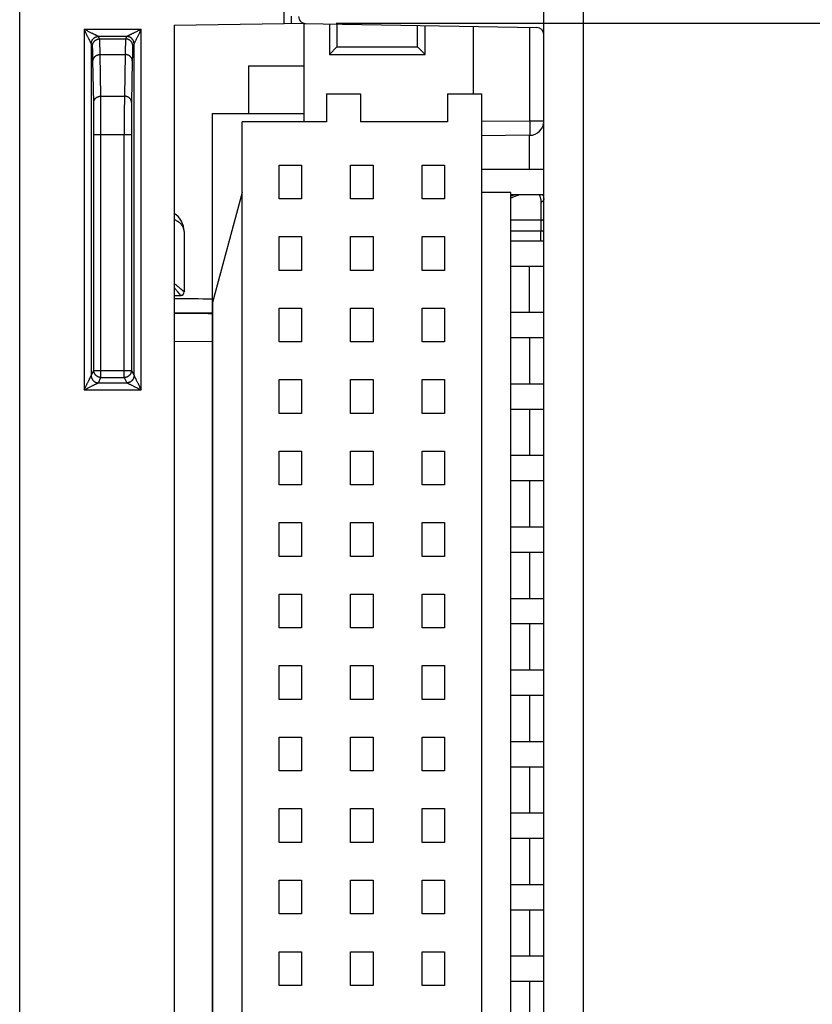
# Model space of a CAD drawing. Header units: inches. Extents: x 0 to 22, y 0 to 17.
# Tile 50 of 53: x 17.5 to 18.6, y 11.3 to 12.7. Entities that reach past the tile are written whole.
import ezdxf

# ---------------------------------------------------------------- set-up
doc = ezdxf.new("R2010")
doc.units = ezdxf.units.IN
doc.header["$LTSCALE"] = 1.21
doc.header["$MEASUREMENT"] = 0
doc.layers.get('0').update_dxf_attribs({"linetype": 'CONTINUOUS'})
doc.layers.add('DIMENSIONS', color=7, linetype='CONTINUOUS')
doc.styles.get("Standard").update_dxf_attribs({"font": 'txt', "width": 0.8})
doc.dimstyles.new('DIMSTYLE_1', dxfattribs={"dimtxt": 0.125, "dimasz": 0.18, "dimexe": 0.18, "dimexo": 0.0625, "dimgap": 0.09, "dimtad": 0, "dimtih": 1, "dimtoh": 1, "dimdec": 3, "dimzin": 4, "dimdsep": 46, "dimtxsty": 'STANDARD', "dimblk": '_FILLED', "dimblk1": '_FILLED', "dimblk2": '_FILLED', "dimcen": 0.09, "dimadec": 0, "dimazin": 0, "dimtp": 0.01, "dimtm": 0.01, "dimtfac": 1, "dimtdec": 3, "dimtofl": 0, "dimtmove": 0, "dimatfit": 3, "dimldrblk": '_FILLED', "dimfxl": 1, "dimtolj": 1, "dimtzin": 4, "dimarcsym": 0})

# ---------------------------------------------------------------- blocks, each defined once
blk = doc.blocks.new('_FILLED')
at = {"color": 0, "linetype": 'BYBLOCK'}
blk.add_solid([(0, 0), (-1, 0.1736), (-1, -0.1736)], dxfattribs=at)
blk = doc.blocks.new('*D6')
at = {"layer": 'DIMENSIONS', "color": 2, "linetype": 'CONTINUOUS'}
for p, q in [((18.2237, 12.6441), (18.2237, 14.2912)), ((18.2787, 13.456), (18.2787, 14.2912)), ((18.2237, 14.1662), (17.8637, 14.1662)), ((18.2787, 14.1662), (18.6742, 14.1662))]:
    blk.add_line(p, q, dxfattribs=at)
at = {"layer": 'DIMENSIONS', "color": 2, "linetype": 'CONTINUOUS', "xscale": 0.18, "yscale": 0.18, "zscale": 0.18}
blk.add_blockref('_FILLED', (18.2237, 14.1662), dxfattribs=at)
at = {"layer": 'DIMENSIONS', "color": 2, "linetype": 'CONTINUOUS', "xscale": 0.18, "yscale": 0.18, "zscale": 0.18, "rotation": 180}
blk.add_blockref('_FILLED', (18.2787, 14.1662), dxfattribs=at)
at = {"layer": 'DIMENSIONS', "color": 2, "linetype": 'CONTINUOUS', "width": 0.8}
for s, p in [('[', (19.2617, 14.1037)), (']', (19.6617, 14.1037)), ('.055', (18.7367, 14.1037)), ('1.4', (19.3617, 14.1037))]:
    blk.add_text(s, height=0.125, dxfattribs=at).set_placement(p)
blk = doc.blocks.new('*D8')
at = {"layer": 'DIMENSIONS', "color": 2, "linetype": 'CONTINUOUS'}
for p, q in [((17.9332, 12.6632), (19.1537, 12.6632)), ((19.0287, 12.6632), (19.0287, 11.0369)), ((19.0287, 9.1484), (19.0287, 10.7869)), ((17.9432, 9.1484), (19.1537, 9.1484))]:
    blk.add_line(p, q, dxfattribs=at)
at = {"layer": 'DIMENSIONS', "color": 2, "linetype": 'CONTINUOUS', "xscale": 0.18, "yscale": 0.18, "zscale": 0.18}
for p, rotation in [((19.0287, 12.6632), 90), ((19.0287, 9.1484), 270)]:
    blk.add_blockref('_FILLED', p, dxfattribs=dict(at, rotation=rotation))
at = {"layer": 'DIMENSIONS', "color": 2, "linetype": 'CONTINUOUS', "width": 0.8}
for s, p in [('3.515', (18.3662, 10.8494)), ('[', (18.9912, 10.8494)), ('89.28', (19.0912, 10.8494)), (']', (19.5912, 10.8494))]:
    blk.add_text(s, height=0.125, dxfattribs=at).set_placement(p)

msp = doc.modelspace()

# ---------------------------------------------------------------- linework, layer by layer
at = {"color": 7, "linetype": 'CONTINUOUS'}
for p, q in [((17.8607, 12.663), (17.8607, 13.416)), ((17.4907, 7.4353), (17.4907, 13.3801)), ((18.2787, 13.3796), (18.2787, 7.4358)), ((17.5808, 12.6546), (17.5808, 12.1504)), ((17.6606, 12.6546), (17.5808, 12.6546)), ((17.6606, 12.1504), (17.6606, 12.6546)), ((17.7067, 12.6603), (17.8607, 12.663)), ((17.7067, 12.6603), (17.7067, 9.1511)), ((17.8607, 12.6634), (18.2139, 12.6572)), ((17.8885, 12.5251), (17.8885, 12.6629)), ((17.9239, 12.6623), (17.9239, 12.6195)), ((17.9344, 12.6621), (17.9344, 12.6301)), ((18.0472, 12.6301), (18.0472, 12.6601)), ((18.0578, 12.6195), (18.0578, 12.6599)), ((18.1247, 12.6588), (18.1247, 12.5644)), ((18.204, 12.5264), (18.204, 12.6574)), ((17.6025, 12.6412), (17.6008, 12.6446)), ((17.6406, 12.6446), (17.6008, 12.6446)), ((17.6025, 12.6412), (17.6389, 12.6412)), ((17.6406, 12.6446), (17.6389, 12.6412)), ((18.2237, 9.1642), (18.2237, 12.6472)), ((17.5908, 12.6346), (17.5908, 12.1704)), ((17.5925, 12.6312), (17.5908, 12.6346)), ((17.6506, 12.6346), (17.6489, 12.6312)), ((17.6506, 12.1704), (17.6506, 12.6346)), ((17.9344, 12.6301), (17.9239, 12.6195)), ((17.9344, 12.6301), (18.0472, 12.6301)), ((18.0578, 12.6195), (18.0472, 12.6301)), ((17.6042, 12.5611), (17.6032, 12.6194)), ((17.6032, 12.6194), (17.6382, 12.6194)), ((17.6382, 12.6194), (17.6372, 12.5611)), ((17.9239, 12.6195), (18.0578, 12.6195)), ((17.5942, 12.5522), (17.5932, 12.6105)), ((17.6482, 12.6105), (17.6472, 12.5522)), ((17.8107, 12.6038), (17.8107, 12.5369)), ((17.8107, 12.6038), (17.8885, 12.6038)), ((17.6042, 12.5611), (17.6372, 12.5611)), ((17.92, 12.5644), (17.92, 12.5251)), ((17.92, 12.5644), (17.9672, 12.5644)), ((17.9672, 12.5644), (17.9672, 12.5251)), ((18.0892, 12.5644), (18.0892, 12.5251)), ((18.0892, 12.5644), (18.1365, 12.5644)), ((18.1365, 12.5644), (18.1365, 9.218)), ((17.7601, 12.5369), (17.7601, 9.2455)), ((17.7601, 12.5369), (17.8885, 12.5369)), ((17.8018, 9.2573), (17.8018, 12.5251)), ((17.92, 12.5251), (17.8018, 12.5251)), ((18.0892, 12.5251), (17.9672, 12.5251)), ((18.204, 12.5264), (18.1365, 12.5258)), ((18.2237, 12.5264), (18.204, 12.5264)), ((17.5944, 12.1777), (17.5944, 12.5077)), ((17.5944, 12.5077), (17.6469, 12.5077)), ((17.6044, 12.1677), (17.6044, 12.5077)), ((17.6369, 12.1677), (17.6369, 12.5077)), ((17.6469, 12.5077), (17.6469, 12.1777)), ((18.2039, 12.5064), (18.1365, 12.5058)), ((17.8534, 12.4176), (17.8534, 12.4648)), ((17.8534, 12.4648), (17.8849, 12.4648)), ((17.8849, 12.4648), (17.8849, 12.4176)), ((17.9534, 12.4176), (17.9534, 12.4648)), ((17.9534, 12.4648), (17.9849, 12.4648)), ((17.9849, 12.4648), (17.9849, 12.4176)), ((18.0534, 12.4176), (18.0534, 12.4648)), ((18.0534, 12.4648), (18.0849, 12.4648)), ((18.0849, 12.4648), (18.0849, 12.4176)), ((18.1365, 12.4589), (18.2237, 12.4589)), ((17.8018, 12.4266), (17.7605, 12.2724)), ((18.1778, 12.4266), (18.1365, 12.4266)), ((18.1778, 9.3558), (18.1778, 12.4266)), ((18.1778, 12.4235), (18.2237, 12.4235)), ((17.8849, 12.4176), (17.8534, 12.4176)), ((17.9849, 12.4176), (17.9534, 12.4176)), ((18.0849, 12.4176), (18.0534, 12.4176)), ((18.2196, 12.4132), (18.2196, 12.3877)), ((18.2196, 12.3877), (18.1778, 12.3877)), ((18.22, 12.3727), (18.22, 12.3877)), ((17.7207, 12.3717), (17.7207, 12.2875)), ((17.8534, 12.3176), (17.8534, 12.3648)), ((17.8534, 12.3648), (17.8849, 12.3648)), ((17.8849, 12.3648), (17.8849, 12.3176)), ((17.9534, 12.3176), (17.9534, 12.3648)), ((17.9534, 12.3648), (17.9849, 12.3648)), ((17.9849, 12.3648), (17.9849, 12.3176)), ((18.0534, 12.3176), (18.0534, 12.3648)), ((18.0534, 12.3648), (18.0849, 12.3648)), ((18.0849, 12.3648), (18.0849, 12.3176)), ((18.1778, 12.3727), (18.2196, 12.3727)), ((18.2196, 12.3589), (18.2196, 12.3727)), ((18.1778, 12.3589), (18.2237, 12.3589)), ((18.1778, 12.3235), (18.2237, 12.3235)), ((17.8849, 12.3176), (17.8534, 12.3176)), ((17.9849, 12.3176), (17.9534, 12.3176)), ((18.0849, 12.3176), (18.0534, 12.3176)), ((17.7067, 12.2823), (17.7158, 12.2825)), ((17.7605, 12.2724), (17.7605, 9.51)), ((17.7601, 12.2578), (17.7067, 12.2583)), ((17.8534, 12.2176), (17.8534, 12.2648)), ((17.8534, 12.2648), (17.8849, 12.2648)), ((17.8849, 12.2648), (17.8849, 12.2176)), ((17.9534, 12.2176), (17.9534, 12.2648)), ((17.9534, 12.2648), (17.9849, 12.2648)), ((17.9849, 12.2648), (17.9849, 12.2176)), ((18.0534, 12.2176), (18.0534, 12.2648)), ((18.0534, 12.2648), (18.0849, 12.2648)), ((18.0849, 12.2648), (18.0849, 12.2176)), ((18.1778, 12.2589), (18.2237, 12.2589)), ((17.7601, 12.2178), (17.7067, 12.2183)), ((17.8849, 12.2176), (17.8534, 12.2176)), ((17.9849, 12.2176), (17.9534, 12.2176)), ((18.0849, 12.2176), (18.0534, 12.2176)), ((18.1778, 12.2235), (18.2237, 12.2235)), ((18.204, 12.1589), (18.204, 12.2235)), ((17.5908, 12.1704), (17.5944, 12.1777)), ((17.5944, 12.1777), (17.6469, 12.1777)), ((17.6469, 12.1777), (17.6506, 12.1704)), ((17.6008, 12.1604), (17.6044, 12.1677)), ((17.6008, 12.1604), (17.6406, 12.1604)), ((17.6044, 12.1677), (17.6369, 12.1677)), ((17.6369, 12.1677), (17.6406, 12.1604)), ((17.8534, 12.1176), (17.8534, 12.1648)), ((17.8534, 12.1648), (17.8849, 12.1648)), ((17.8849, 12.1648), (17.8849, 12.1176)), ((17.9534, 12.1176), (17.9534, 12.1648)), ((17.9534, 12.1648), (17.9849, 12.1648)), ((17.9849, 12.1648), (17.9849, 12.1176)), ((18.0534, 12.1176), (18.0534, 12.1648)), ((18.0534, 12.1648), (18.0849, 12.1648)), ((18.0849, 12.1648), (18.0849, 12.1176)), ((18.1778, 12.1589), (18.2237, 12.1589)), ((17.5808, 12.1504), (17.6606, 12.1504)), ((17.8849, 12.1176), (17.8534, 12.1176)), ((17.9849, 12.1176), (17.9534, 12.1176)), ((18.0849, 12.1176), (18.0534, 12.1176)), ((18.1778, 12.1235), (18.2237, 12.1235)), ((18.204, 12.0589), (18.204, 12.1235)), ((17.8534, 12.0176), (17.8534, 12.0648)), ((17.8534, 12.0648), (17.8849, 12.0648)), ((17.8849, 12.0648), (17.8849, 12.0176)), ((17.9534, 12.0176), (17.9534, 12.0648)), ((17.9534, 12.0648), (17.9849, 12.0648)), ((17.9849, 12.0648), (17.9849, 12.0176)), ((18.0534, 12.0176), (18.0534, 12.0648)), ((18.0534, 12.0648), (18.0849, 12.0648)), ((18.0849, 12.0648), (18.0849, 12.0176)), ((18.1778, 12.0589), (18.2237, 12.0589)), ((18.1778, 12.0235), (18.2237, 12.0235)), ((18.204, 11.9589), (18.204, 12.0235)), ((17.8849, 12.0176), (17.8534, 12.0176)), ((17.9849, 12.0176), (17.9534, 12.0176)), ((18.0849, 12.0176), (18.0534, 12.0176)), ((17.8534, 11.9176), (17.8534, 11.9648)), ((17.8534, 11.9648), (17.8849, 11.9648)), ((17.8849, 11.9648), (17.8849, 11.9176)), ((17.9534, 11.9176), (17.9534, 11.9648)), ((17.9534, 11.9648), (17.9849, 11.9648)), ((17.9849, 11.9648), (17.9849, 11.9176)), ((18.0534, 11.9176), (18.0534, 11.9648)), ((18.0534, 11.9648), (18.0849, 11.9648)), ((18.0849, 11.9648), (18.0849, 11.9176)), ((18.1778, 11.9589), (18.2237, 11.9589)), ((17.8849, 11.9176), (17.8534, 11.9176)), ((17.9849, 11.9176), (17.9534, 11.9176)), ((18.0849, 11.9176), (18.0534, 11.9176)), ((18.1778, 11.9235), (18.2237, 11.9235)), ((18.204, 11.8589), (18.204, 11.9235)), ((17.8534, 11.8176), (17.8534, 11.8648)), ((17.8534, 11.8648), (17.8849, 11.8648)), ((17.8849, 11.8648), (17.8849, 11.8176)), ((17.9534, 11.8176), (17.9534, 11.8648)), ((17.9534, 11.8648), (17.9849, 11.8648)), ((17.9849, 11.8648), (17.9849, 11.8176)), ((18.0534, 11.8176), (18.0534, 11.8648)), ((18.0534, 11.8648), (18.0849, 11.8648)), ((18.0849, 11.8648), (18.0849, 11.8176)), ((18.1778, 11.8589), (18.2237, 11.8589)), ((17.8849, 11.8176), (17.8534, 11.8176)), ((17.9849, 11.8176), (17.9534, 11.8176)), ((18.0849, 11.8176), (18.0534, 11.8176)), ((18.1778, 11.8235), (18.2237, 11.8235)), ((18.204, 11.7589), (18.204, 11.8235)), ((17.8534, 11.7176), (17.8534, 11.7648)), ((17.8534, 11.7648), (17.8849, 11.7648)), ((17.8849, 11.7648), (17.8849, 11.7176)), ((17.9534, 11.7176), (17.9534, 11.7648)), ((17.9534, 11.7648), (17.9849, 11.7648)), ((17.9849, 11.7648), (17.9849, 11.7176)), ((18.0534, 11.7176), (18.0534, 11.7648)), ((18.0534, 11.7648), (18.0849, 11.7648)), ((18.0849, 11.7648), (18.0849, 11.7176)), ((18.1778, 11.7589), (18.2237, 11.7589)), ((17.8849, 11.7176), (17.8534, 11.7176)), ((17.9849, 11.7176), (17.9534, 11.7176)), ((18.0849, 11.7176), (18.0534, 11.7176)), ((18.1778, 11.7235), (18.2237, 11.7235)), ((18.204, 11.6589), (18.204, 11.7235)), ((17.8534, 11.6176), (17.8534, 11.6648)), ((17.8534, 11.6648), (17.8849, 11.6648)), ((17.8849, 11.6648), (17.8849, 11.6176)), ((17.9534, 11.6176), (17.9534, 11.6648)), ((17.9534, 11.6648), (17.9849, 11.6648)), ((17.9849, 11.6648), (17.9849, 11.6176)), ((18.0534, 11.6176), (18.0534, 11.6648)), ((18.0534, 11.6648), (18.0849, 11.6648)), ((18.0849, 11.6648), (18.0849, 11.6176)), ((18.1778, 11.6589), (18.2237, 11.6589)), ((18.1778, 11.6235), (18.2237, 11.6235)), ((18.204, 11.5589), (18.204, 11.6235)), ((17.8849, 11.6176), (17.8534, 11.6176)), ((17.9849, 11.6176), (17.9534, 11.6176)), ((18.0849, 11.6176), (18.0534, 11.6176)), ((17.8534, 11.5176), (17.8534, 11.5648)), ((17.8534, 11.5648), (17.8849, 11.5648)), ((17.8849, 11.5648), (17.8849, 11.5176)), ((17.9534, 11.5176), (17.9534, 11.5648)), ((17.9534, 11.5648), (17.9849, 11.5648)), ((17.9849, 11.5648), (17.9849, 11.5176)), ((18.0534, 11.5176), (18.0534, 11.5648)), ((18.0534, 11.5648), (18.0849, 11.5648)), ((18.0849, 11.5648), (18.0849, 11.5176)), ((18.1778, 11.5589), (18.2237, 11.5589)), ((17.8849, 11.5176), (17.8534, 11.5176)), ((17.9849, 11.5176), (17.9534, 11.5176)), ((18.0849, 11.5176), (18.0534, 11.5176)), ((18.1778, 11.5235), (18.2237, 11.5235)), ((18.204, 11.4589), (18.204, 11.5235)), ((17.8534, 11.4176), (17.8534, 11.4648)), ((17.8534, 11.4648), (17.8849, 11.4648)), ((17.8849, 11.4648), (17.8849, 11.4176)), ((17.9534, 11.4176), (17.9534, 11.4648)), ((17.9534, 11.4648), (17.9849, 11.4648)), ((17.9849, 11.4648), (17.9849, 11.4176)), ((18.0534, 11.4176), (18.0534, 11.4648)), ((18.0534, 11.4648), (18.0849, 11.4648)), ((18.0849, 11.4648), (18.0849, 11.4176)), ((18.1778, 11.4589), (18.2237, 11.4589)), ((17.8849, 11.4176), (17.8534, 11.4176)), ((17.9849, 11.4176), (17.9534, 11.4176)), ((18.0849, 11.4176), (18.0534, 11.4176)), ((18.1778, 11.4235), (18.2237, 11.4235)), ((18.204, 11.3589), (18.204, 11.4235)), ((17.8534, 11.3176), (17.8534, 11.3648)), ((17.8534, 11.3648), (17.8849, 11.3648)), ((17.8849, 11.3648), (17.8849, 11.3176)), ((17.9534, 11.3176), (17.9534, 11.3648)), ((17.9534, 11.3648), (17.9849, 11.3648)), ((17.9849, 11.3648), (17.9849, 11.3176)), ((18.0534, 11.3176), (18.0534, 11.3648)), ((18.0534, 11.3648), (18.0849, 11.3648)), ((18.0849, 11.3648), (18.0849, 11.3176)), ((18.1778, 11.3589), (18.2237, 11.3589)), ((18.1778, 11.3235), (18.2237, 11.3235)), ((18.204, 11.2589), (18.204, 11.3235)), ((17.8849, 11.3176), (17.8534, 11.3176)), ((17.9849, 11.3176), (17.9534, 11.3176)), ((18.0849, 11.3176), (18.0534, 11.3176))]:
    msp.add_line(p, q, dxfattribs=at)
msp.add_lwpolyline([(17.7158, 12.2825), (17.716, 12.2825), (17.7164, 12.2826), (17.7169, 12.2827), (17.7174, 12.2828), (17.7178, 12.283), (17.7182, 12.2832), (17.7186, 12.2835), (17.719, 12.2837), (17.7192, 12.284)], dxfattribs=at)
for centre, radius, start, end in [((17.8907, 12.6728), 0.01, 180, 269), ((18.2137, 12.6472), 0.01, 0, 89), ((18.2037, 12.5264), 0.02, 270.5, 360), ((17.6907, 12.3717), 0.03, 0, 57.7604), ((17.7157, 12.2875), 0.005, 271, 360)]:
    msp.add_arc(centre, radius, start, end, dxfattribs=at)
for points, knots in [([(17.8707, 12.6632), (17.8707, 12.6632), (17.8707, 12.6633), (17.8707, 12.6633), (17.8707, 12.6635), (17.8707, 12.6637), (17.8707, 12.664), (17.8707, 12.6643), (17.8707, 12.6647), (17.8707, 12.6651), (17.8707, 12.6656), (17.8707, 12.6661), (17.8707, 12.6667), (17.8707, 12.6673), (17.8707, 12.668), (17.8707, 12.6687), (17.8707, 12.6694), (17.8707, 12.6701), (17.8707, 12.6709), (17.8707, 12.6716), (17.8708, 12.6724), (17.8708, 12.6729), (17.8708, 12.6732)], [0, 0, 0, 0, 0.003157, 0.01241, 0.02774, 0.04906, 0.07624, 0.109113, 0.147477, 0.191097, 0.239702, 0.292995, 0.350646, 0.4123, 0.477576, 0.546074, 0.61737, 0.691025, 0.766586, 0.843586, 0.921551, 1, 1, 1, 1]), ([(17.5908, 12.6346), (17.5908, 12.6346), (17.5907, 12.6346), (17.5907, 12.6347), (17.5907, 12.6348), (17.5906, 12.635), (17.5905, 12.6352), (17.5904, 12.6354), (17.5902, 12.6358), (17.59, 12.6362), (17.5897, 12.6366), (17.5895, 12.6372), (17.5891, 12.638), (17.5887, 12.6388), (17.5882, 12.6398), (17.5875, 12.641), (17.5869, 12.6424), (17.586, 12.644), (17.5851, 12.6458), (17.5841, 12.6478), (17.5831, 12.65), (17.5819, 12.6523), (17.5812, 12.6538), (17.5808, 12.6546)], [0, 0, 0, 0, 0.001296, 0.004453, 0.009632, 0.0171, 0.027108, 0.039945, 0.055984, 0.07579, 0.100062, 0.129596, 0.165218, 0.207915, 0.258696, 0.318535, 0.388254, 0.468368, 0.558899, 0.659175, 0.767743, 0.882278, 1, 1, 1, 1]), ([(17.6008, 12.6446), (17.6008, 12.6446), (17.6007, 12.6446), (17.6006, 12.6447), (17.6005, 12.6447), (17.6004, 12.6448), (17.6002, 12.6449), (17.5999, 12.645), (17.5996, 12.6452), (17.5992, 12.6454), (17.5987, 12.6457), (17.5981, 12.646), (17.5973, 12.6463), (17.5965, 12.6468), (17.5954, 12.6473), (17.5942, 12.6479), (17.5928, 12.6486), (17.5912, 12.6494), (17.5894, 12.6503), (17.5875, 12.6513), (17.5853, 12.6523), (17.5831, 12.6535), (17.5815, 12.6542), (17.5808, 12.6546)], [0, 0, 0, 0, 0.001628, 0.00512, 0.010695, 0.018476, 0.028792, 0.041995, 0.058371, 0.07854, 0.103298, 0.133336, 0.169473, 0.212641, 0.263861, 0.324005, 0.393811, 0.473734, 0.563739, 0.663155, 0.770577, 0.883756, 1, 1, 1, 1]), ([(17.6606, 12.6546), (17.6598, 12.6542), (17.6583, 12.6535), (17.656, 12.6523), (17.6539, 12.6513), (17.6519, 12.6503), (17.6501, 12.6494), (17.6485, 12.6486), (17.6471, 12.6479), (17.6459, 12.6473), (17.6449, 12.6468), (17.644, 12.6463), (17.6433, 12.646), (17.6427, 12.6457), (17.6422, 12.6454), (17.6418, 12.6452), (17.6415, 12.645), (17.6412, 12.6449), (17.641, 12.6448), (17.6408, 12.6447), (17.6407, 12.6447), (17.6406, 12.6446), (17.6406, 12.6446), (17.6406, 12.6446)], [0, 0, 0, 0, 0.116288, 0.229516, 0.336959, 0.436393, 0.526416, 0.606354, 0.676168, 0.736295, 0.787489, 0.830672, 0.866804, 0.896798, 0.92154, 0.941792, 0.958195, 0.971272, 0.981547, 0.989339, 0.9949, 0.998383, 1, 1, 1, 1]), ([(17.6606, 12.6546), (17.6602, 12.6538), (17.6594, 12.6523), (17.6583, 12.65), (17.6572, 12.6478), (17.6562, 12.6459), (17.6553, 12.6441), (17.6545, 12.6425), (17.6538, 12.6411), (17.6532, 12.6399), (17.6527, 12.6388), (17.6523, 12.638), (17.6519, 12.6372), (17.6516, 12.6366), (17.6514, 12.6362), (17.6512, 12.6358), (17.651, 12.6354), (17.6509, 12.6352), (17.6508, 12.635), (17.6507, 12.6348), (17.6506, 12.6347), (17.6506, 12.6346), (17.6506, 12.6346), (17.6506, 12.6346)], [0, 0, 0, 0, 0.117651, 0.232139, 0.340608, 0.440763, 0.53117, 0.611193, 0.680865, 0.740699, 0.791516, 0.834282, 0.869999, 0.899619, 0.92401, 0.943942, 0.960048, 0.972852, 0.98281, 0.990303, 0.995539, 0.998722, 1, 1, 1, 1]), ([(17.5908, 12.6346), (17.5908, 12.6349), (17.5908, 12.6354), (17.5909, 12.6362), (17.591, 12.6369), (17.5912, 12.6377), (17.5915, 12.6384), (17.5918, 12.6391), (17.5922, 12.6398), (17.5927, 12.6405), (17.5932, 12.6411), (17.5937, 12.6417), (17.5943, 12.6422), (17.5949, 12.6427), (17.5955, 12.6431), (17.5962, 12.6435), (17.5969, 12.6439), (17.5977, 12.6441), (17.5984, 12.6443), (17.5992, 12.6445), (17.6, 12.6446), (17.6005, 12.6446), (17.6008, 12.6446)], [0, 0, 0, 0, 0.050012, 0.100003, 0.149998, 0.199996, 0.249996, 0.299998, 0.35, 0.400002, 0.450004, 0.500007, 0.550011, 0.600015, 0.650019, 0.700022, 0.750024, 0.800024, 0.850022, 0.900018, 0.95001, 1, 1, 1, 1]), ([(17.5925, 12.6312), (17.5925, 12.6315), (17.5925, 12.632), (17.5926, 12.6328), (17.5927, 12.6335), (17.593, 12.6343), (17.5932, 12.635), (17.5936, 12.6357), (17.5939, 12.6364), (17.5944, 12.6371), (17.5949, 12.6377), (17.5954, 12.6383), (17.596, 12.6388), (17.5966, 12.6393), (17.5972, 12.6397), (17.5979, 12.6401), (17.5986, 12.6404), (17.5994, 12.6407), (17.6001, 12.6409), (17.6009, 12.6411), (17.6017, 12.6412), (17.6022, 12.6412), (17.6025, 12.6412)], [0, 0, 0, 0, 0.049995, 0.09999, 0.149986, 0.199983, 0.249981, 0.29998, 0.349979, 0.39998, 0.44998, 0.499981, 0.549983, 0.599985, 0.649987, 0.69999, 0.749992, 0.799994, 0.849996, 0.899998, 0.949999, 1, 1, 1, 1]), ([(17.6032, 12.6194), (17.6032, 12.6205), (17.6031, 12.6226), (17.6031, 12.6257), (17.603, 12.6285), (17.603, 12.631), (17.6029, 12.6332), (17.6028, 12.6352), (17.6028, 12.6369), (17.6027, 12.6383), (17.6027, 12.6394), (17.6026, 12.6403), (17.6025, 12.6408), (17.6025, 12.6411), (17.6025, 12.6412)], [0, 0, 0, 0, 0.151755, 0.291575, 0.419261, 0.534636, 0.637546, 0.727865, 0.805476, 0.870278, 0.922182, 0.961117, 0.987037, 1, 1, 1, 1]), ([(17.6389, 12.6412), (17.6388, 12.6411), (17.6388, 12.6408), (17.6387, 12.6403), (17.6387, 12.6394), (17.6386, 12.6383), (17.6386, 12.6369), (17.6385, 12.6352), (17.6385, 12.6332), (17.6384, 12.631), (17.6383, 12.6285), (17.6383, 12.6257), (17.6382, 12.6226), (17.6382, 12.6205), (17.6382, 12.6194)], [0, 0, 0, 0, 0.012963, 0.038883, 0.077818, 0.129722, 0.194524, 0.272135, 0.362454, 0.465364, 0.580739, 0.708425, 0.848245, 1, 1, 1, 1]), ([(17.6489, 12.6312), (17.6489, 12.6315), (17.6489, 12.632), (17.6488, 12.6328), (17.6486, 12.6335), (17.6484, 12.6343), (17.6481, 12.635), (17.6478, 12.6357), (17.6474, 12.6364), (17.647, 12.6371), (17.6465, 12.6377), (17.646, 12.6383), (17.6454, 12.6388), (17.6448, 12.6393), (17.6441, 12.6397), (17.6434, 12.6401), (17.6427, 12.6404), (17.642, 12.6407), (17.6412, 12.6409), (17.6405, 12.6411), (17.6397, 12.6412), (17.6392, 12.6412), (17.6389, 12.6412)], [0, 0, 0, 0, 0.049995, 0.09999, 0.149986, 0.199983, 0.249981, 0.29998, 0.349979, 0.399979, 0.44998, 0.499981, 0.549983, 0.599985, 0.649987, 0.69999, 0.749992, 0.799994, 0.849996, 0.899998, 0.949999, 1, 1, 1, 1]), ([(17.6506, 12.6346), (17.6506, 12.6349), (17.6506, 12.6354), (17.6505, 12.6362), (17.6503, 12.6369), (17.6501, 12.6377), (17.6498, 12.6384), (17.6495, 12.6391), (17.6491, 12.6398), (17.6487, 12.6405), (17.6482, 12.6411), (17.6477, 12.6417), (17.6471, 12.6422), (17.6465, 12.6427), (17.6458, 12.6431), (17.6451, 12.6435), (17.6444, 12.6439), (17.6437, 12.6441), (17.6429, 12.6443), (17.6422, 12.6445), (17.6414, 12.6446), (17.6409, 12.6446), (17.6406, 12.6446)], [0, 0, 0, 0, 0.050016, 0.100012, 0.15001, 0.200011, 0.250013, 0.300015, 0.350018, 0.400019, 0.45002, 0.50002, 0.55002, 0.600019, 0.650019, 0.700018, 0.750017, 0.800015, 0.85001, 0.900003, 0.949991, 1, 1, 1, 1]), ([(17.5932, 12.6105), (17.5932, 12.6116), (17.5931, 12.6136), (17.5931, 12.6164), (17.593, 12.6191), (17.593, 12.6215), (17.5929, 12.6236), (17.5929, 12.6255), (17.5928, 12.6271), (17.5927, 12.6284), (17.5927, 12.6295), (17.5926, 12.6303), (17.5925, 12.6308), (17.5925, 12.6311), (17.5925, 12.6312)], [0, 0, 0, 0, 0.150377, 0.289762, 0.417617, 0.533487, 0.636988, 0.727851, 0.805862, 0.870859, 0.922731, 0.961445, 0.987096, 1, 1, 1, 1]), ([(17.6489, 12.6312), (17.6488, 12.6311), (17.6488, 12.6308), (17.6487, 12.6303), (17.6487, 12.6295), (17.6486, 12.6284), (17.6486, 12.6271), (17.6485, 12.6255), (17.6485, 12.6236), (17.6484, 12.6215), (17.6483, 12.6191), (17.6483, 12.6164), (17.6482, 12.6136), (17.6482, 12.6116), (17.6482, 12.6105)], [0, 0, 0, 0, 0.012904, 0.038555, 0.077269, 0.129141, 0.194138, 0.272149, 0.363012, 0.466513, 0.582383, 0.710238, 0.849623, 1, 1, 1, 1]), ([(17.5932, 12.6105), (17.5932, 12.6107), (17.5932, 12.6112), (17.5933, 12.6119), (17.5935, 12.6126), (17.5937, 12.6133), (17.594, 12.6139), (17.5943, 12.6146), (17.5947, 12.6152), (17.5951, 12.6157), (17.5956, 12.6163), (17.5961, 12.6168), (17.5967, 12.6173), (17.5973, 12.6177), (17.598, 12.6181), (17.5987, 12.6185), (17.5994, 12.6187), (17.6001, 12.619), (17.6009, 12.6192), (17.6016, 12.6193), (17.6024, 12.6194), (17.6029, 12.6194), (17.6032, 12.6194)], [0, 0, 0, 0, 0.047039, 0.094171, 0.141466, 0.188993, 0.23681, 0.28497, 0.333516, 0.382479, 0.431882, 0.481734, 0.532034, 0.582771, 0.633922, 0.685457, 0.737334, 0.789507, 0.841921, 0.894516, 0.947231, 1, 1, 1, 1]), ([(17.6482, 12.6105), (17.6482, 12.6107), (17.6481, 12.6112), (17.648, 12.6119), (17.6479, 12.6126), (17.6477, 12.6133), (17.6474, 12.6139), (17.6471, 12.6146), (17.6467, 12.6152), (17.6462, 12.6157), (17.6458, 12.6163), (17.6452, 12.6168), (17.6446, 12.6173), (17.644, 12.6177), (17.6434, 12.6181), (17.6427, 12.6185), (17.642, 12.6187), (17.6412, 12.619), (17.6405, 12.6192), (17.6397, 12.6193), (17.6389, 12.6194), (17.6384, 12.6194), (17.6382, 12.6194)], [0, 0, 0, 0, 0.047039, 0.094171, 0.141466, 0.188993, 0.23681, 0.28497, 0.333516, 0.382479, 0.431882, 0.481734, 0.532034, 0.582771, 0.633922, 0.685457, 0.737334, 0.789507, 0.841921, 0.894516, 0.947231, 1, 1, 1, 1]), ([(17.5942, 12.5522), (17.5942, 12.5524), (17.5942, 12.5529), (17.5943, 12.5536), (17.5945, 12.5543), (17.5947, 12.555), (17.595, 12.5556), (17.5953, 12.5562), (17.5957, 12.5569), (17.5961, 12.5574), (17.5966, 12.558), (17.5971, 12.5585), (17.5977, 12.559), (17.5983, 12.5594), (17.599, 12.5598), (17.5997, 12.5601), (17.6004, 12.5604), (17.6011, 12.5607), (17.6019, 12.5609), (17.6026, 12.561), (17.6034, 12.5611), (17.6039, 12.5611), (17.6042, 12.5611)], [0, 0, 0, 0, 0.047039, 0.09417, 0.141465, 0.188992, 0.236809, 0.284969, 0.333515, 0.382479, 0.431881, 0.481733, 0.532033, 0.58277, 0.633922, 0.685456, 0.737334, 0.789506, 0.84192, 0.894516, 0.947231, 1, 1, 1, 1]), ([(17.6044, 12.5077), (17.6044, 12.5087), (17.6044, 12.5106), (17.6044, 12.5136), (17.6044, 12.5166), (17.6044, 12.5195), (17.6044, 12.5225), (17.6044, 12.5253), (17.6044, 12.5282), (17.6044, 12.531), (17.6044, 12.5337), (17.6044, 12.5364), (17.6044, 12.5389), (17.6044, 12.5415), (17.6043, 12.5439), (17.6043, 12.5462), (17.6043, 12.5485), (17.6043, 12.5506), (17.6043, 12.5527), (17.6043, 12.5546), (17.6043, 12.5564), (17.6042, 12.5581), (17.6042, 12.5596), (17.6042, 12.5606), (17.6042, 12.5611)], [0, 0, 0, 0, 0.056002, 0.111851, 0.167411, 0.222555, 0.27716, 0.331103, 0.384243, 0.436426, 0.487506, 0.53737, 0.585924, 0.633062, 0.678646, 0.722534, 0.764603, 0.804752, 0.842886, 0.87891, 0.912726, 0.944244, 0.973381, 1, 1, 1, 1]), ([(17.6372, 12.5611), (17.6372, 12.5606), (17.6371, 12.5596), (17.6371, 12.5581), (17.6371, 12.5564), (17.6371, 12.5546), (17.6371, 12.5527), (17.6371, 12.5506), (17.637, 12.5485), (17.637, 12.5462), (17.637, 12.5439), (17.637, 12.5415), (17.637, 12.5389), (17.637, 12.5364), (17.637, 12.5337), (17.637, 12.531), (17.637, 12.5282), (17.6369, 12.5253), (17.6369, 12.5225), (17.6369, 12.5195), (17.6369, 12.5166), (17.6369, 12.5136), (17.6369, 12.5106), (17.6369, 12.5087), (17.6369, 12.5077)], [0, 0, 0, 0, 0.026619, 0.055756, 0.087274, 0.121089, 0.157114, 0.195248, 0.235397, 0.277465, 0.321354, 0.366938, 0.414076, 0.46263, 0.512494, 0.563573, 0.615756, 0.668897, 0.72284, 0.777445, 0.832589, 0.888149, 0.943998, 1, 1, 1, 1]), ([(17.6472, 12.5522), (17.6472, 12.5524), (17.6471, 12.5529), (17.647, 12.5536), (17.6469, 12.5543), (17.6467, 12.555), (17.6464, 12.5556), (17.6461, 12.5562), (17.6457, 12.5569), (17.6452, 12.5574), (17.6448, 12.558), (17.6442, 12.5585), (17.6437, 12.559), (17.643, 12.5594), (17.6424, 12.5598), (17.6417, 12.5601), (17.641, 12.5604), (17.6402, 12.5607), (17.6395, 12.5609), (17.6387, 12.561), (17.6379, 12.5611), (17.6374, 12.5611), (17.6372, 12.5611)], [0, 0, 0, 0, 0.047039, 0.09417, 0.141465, 0.188992, 0.236809, 0.284969, 0.333515, 0.382479, 0.431881, 0.481733, 0.532033, 0.58277, 0.633922, 0.685456, 0.737334, 0.789506, 0.84192, 0.894516, 0.947231, 1, 1, 1, 1]), ([(17.5944, 12.5077), (17.5944, 12.5085), (17.5944, 12.5102), (17.5944, 12.5128), (17.5944, 12.5154), (17.5944, 12.518), (17.5944, 12.5205), (17.5944, 12.5231), (17.5944, 12.5255), (17.5944, 12.5279), (17.5944, 12.5303), (17.5944, 12.5326), (17.5944, 12.5348), (17.5944, 12.537), (17.5943, 12.5391), (17.5943, 12.5411), (17.5943, 12.543), (17.5943, 12.5448), (17.5943, 12.5465), (17.5943, 12.5481), (17.5942, 12.5496), (17.5942, 12.5509), (17.5942, 12.5518), (17.5942, 12.5522)], [0, 0, 0, 0, 0.0582, 0.116524, 0.174719, 0.232539, 0.289746, 0.346114, 0.401499, 0.455791, 0.508873, 0.560614, 0.610878, 0.659494, 0.706258, 0.750993, 0.793612, 0.834069, 0.872284, 0.908116, 0.941424, 0.972083, 1, 1, 1, 1]), ([(17.6472, 12.5522), (17.6472, 12.5518), (17.6471, 12.5509), (17.6471, 12.5496), (17.6471, 12.5481), (17.6471, 12.5465), (17.6471, 12.5448), (17.6471, 12.543), (17.647, 12.5411), (17.647, 12.5391), (17.647, 12.537), (17.647, 12.5348), (17.647, 12.5326), (17.647, 12.5303), (17.647, 12.5279), (17.647, 12.5255), (17.6469, 12.5231), (17.6469, 12.5205), (17.6469, 12.518), (17.6469, 12.5154), (17.6469, 12.5128), (17.6469, 12.5102), (17.6469, 12.5085), (17.6469, 12.5077)], [0, 0, 0, 0, 0.027917, 0.058576, 0.091884, 0.127715, 0.165931, 0.206388, 0.249007, 0.293742, 0.340506, 0.389122, 0.439386, 0.491126, 0.544209, 0.598501, 0.653885, 0.710254, 0.767461, 0.825281, 0.883476, 0.9418, 1, 1, 1, 1]), ([(18.204, 12.5264), (18.204, 12.526), (18.204, 12.5251), (18.204, 12.5238), (18.2041, 12.5225), (18.2041, 12.5213), (18.2041, 12.52), (18.2041, 12.5188), (18.2041, 12.5176), (18.2041, 12.5164), (18.2041, 12.5153), (18.2041, 12.5143), (18.2041, 12.5133), (18.2041, 12.5123), (18.204, 12.5114), (18.204, 12.5106), (18.204, 12.5098), (18.204, 12.5091), (18.204, 12.5085), (18.204, 12.508), (18.204, 12.5075), (18.2039, 12.5071), (18.2039, 12.5068), (18.2039, 12.5066), (18.2039, 12.5065), (18.2039, 12.5064), (18.2039, 12.5064)], [0, 0, 0, 0, 0.065134, 0.130007, 0.194403, 0.258064, 0.320696, 0.381969, 0.44157, 0.499273, 0.554844, 0.608039, 0.658638, 0.706418, 0.751167, 0.792697, 0.830834, 0.865411, 0.896283, 0.923317, 0.946399, 0.965431, 0.980336, 0.991058, 0.997573, 1, 1, 1, 1]), ([(18.2039, 12.4589), (18.2039, 12.4595), (18.2039, 12.4613), (18.2039, 12.4643), (18.2039, 12.468), (18.2039, 12.4715), (18.2039, 12.4749), (18.2039, 12.4781), (18.2039, 12.4812), (18.2039, 12.4841), (18.2039, 12.4869), (18.2039, 12.4895), (18.2039, 12.4919), (18.2039, 12.4942), (18.2039, 12.4963), (18.2039, 12.4982), (18.2039, 12.4999), (18.2039, 12.5014), (18.2039, 12.5027), (18.2039, 12.5038), (18.2039, 12.5047), (18.2039, 12.5054), (18.2039, 12.5059), (18.2039, 12.5062), (18.2039, 12.5064), (18.2039, 12.5064)], [0, 0, 0, 0, 0.035365, 0.11488, 0.19179, 0.265949, 0.337211, 0.405442, 0.470508, 0.532284, 0.590651, 0.645498, 0.696717, 0.74421, 0.787887, 0.827661, 0.863458, 0.895207, 0.922848, 0.946327, 0.9656, 0.980628, 0.991383, 0.997845, 1, 1, 1, 1]), ([(18.1778, 12.4191), (18.1784, 12.4193), (18.1817, 12.4205), (18.1857, 12.422), (18.1891, 12.4232), (18.1896, 12.4235)], [0, 0, 0, 0, 0.131859, 0.854634, 1, 1, 1, 1]), ([(18.1778, 12.4218), (18.1792, 12.4222), (18.1809, 12.4228), (18.1825, 12.4234), (18.1828, 12.4235)], [0, 0, 0, 0, 0.834786, 1, 1, 1, 1]), ([(18.2173, 12.4235), (18.2173, 12.4234), (18.2176, 12.4228), (18.2181, 12.4217), (18.2186, 12.4201), (18.2191, 12.4185), (18.2194, 12.4167), (18.2196, 12.415), (18.2196, 12.4138), (18.2196, 12.4132)], [0, 0, 0, 0, 0.040099, 0.185743, 0.340151, 0.500867, 0.665783, 0.832855, 1, 1, 1, 1]), ([(18.2222, 12.4235), (18.2223, 12.4231), (18.2227, 12.4222), (18.2231, 12.4209), (18.2234, 12.4195), (18.2236, 12.418), (18.2237, 12.417), (18.2237, 12.4165)], [0, 0, 0, 0, 0.181207, 0.382355, 0.586361, 0.792473, 1, 1, 1, 1]), ([(18.2196, 12.4132), (18.2198, 12.4132), (18.2201, 12.4133), (18.2205, 12.4134), (18.2209, 12.4135), (18.2213, 12.4137), (18.2217, 12.4138), (18.2221, 12.414), (18.2224, 12.4142), (18.2227, 12.4145), (18.2229, 12.4147), (18.2232, 12.415), (18.2234, 12.4153), (18.2235, 12.4156), (18.2236, 12.4159), (18.2237, 12.4162), (18.2237, 12.4164), (18.2237, 12.4165)], [0, 0, 0, 0, 0.079606, 0.158104, 0.235174, 0.310523, 0.383901, 0.455105, 0.523991, 0.590481, 0.654575, 0.716356, 0.776003, 0.833787, 0.890072, 0.945307, 1, 1, 1, 1]), ([(17.7207, 12.3717), (17.7207, 12.3721), (17.7206, 12.373), (17.7205, 12.3743), (17.7201, 12.3755), (17.7197, 12.3768), (17.7192, 12.378), (17.7185, 12.3792), (17.7178, 12.3803), (17.7169, 12.3814), (17.716, 12.3825), (17.715, 12.3835), (17.7139, 12.3844), (17.7127, 12.3853), (17.7115, 12.3861), (17.7102, 12.3869), (17.7089, 12.3876), (17.7077, 12.3882), (17.707, 12.3885), (17.7067, 12.3886)], [0, 0, 0, 0, 0.055311, 0.110781, 0.166647, 0.223073, 0.280172, 0.338039, 0.396742, 0.45631, 0.516736, 0.577996, 0.640039, 0.702805, 0.766212, 0.830183, 0.894629, 0.959472, 1, 1, 1, 1]), ([(18.2196, 12.3877), (18.2198, 12.3877), (18.2201, 12.3877), (18.2205, 12.3878), (18.2209, 12.3878), (18.2213, 12.3879), (18.2217, 12.388), (18.222, 12.3881), (18.2223, 12.3883), (18.2226, 12.3884), (18.2229, 12.3885), (18.2231, 12.3887), (18.2233, 12.3889), (18.2235, 12.389), (18.2236, 12.3892), (18.2237, 12.3894), (18.2237, 12.3895), (18.2237, 12.3896)], [0, 0, 0, 0, 0.105413, 0.183639, 0.267334, 0.35129, 0.432093, 0.509199, 0.582463, 0.651169, 0.715002, 0.773779, 0.827315, 0.875972, 0.920162, 0.960997, 1, 1, 1, 1]), ([(18.2237, 12.3708), (18.2237, 12.3709), (18.2237, 12.371), (18.2236, 12.3712), (18.2235, 12.3714), (18.2233, 12.3715), (18.2231, 12.3717), (18.2229, 12.3718), (18.2227, 12.372), (18.2224, 12.3721), (18.2222, 12.3722), (18.222, 12.3723), (18.2217, 12.3723), (18.2215, 12.3724), (18.2213, 12.3725), (18.221, 12.3725), (18.2207, 12.3726), (18.2204, 12.3726), (18.2202, 12.3727), (18.22, 12.3727), (18.22, 12.3727)], [0, 0, 0, 0, 0.042364, 0.087499, 0.136659, 0.190487, 0.24847, 0.309165, 0.369441, 0.426212, 0.479886, 0.532454, 0.586554, 0.643615, 0.703091, 0.764127, 0.826984, 0.893924, 0.964075, 1, 1, 1, 1]), ([(18.2039, 12.2589), (18.2039, 12.2592), (18.2039, 12.2599), (18.2039, 12.2613), (18.2039, 12.263), (18.2039, 12.2649), (18.2039, 12.267), (18.2039, 12.2693), (18.2039, 12.2717), (18.2039, 12.2743), (18.2039, 12.2771), (18.2039, 12.28), (18.2039, 12.2831), (18.2039, 12.2863), (18.2039, 12.2896), (18.2039, 12.2931), (18.2039, 12.2967), (18.2039, 12.3004), (18.2039, 12.3042), (18.2039, 12.3082), (18.2039, 12.3122), (18.2039, 12.3163), (18.2039, 12.3201), (18.2039, 12.3225), (18.2039, 12.3235)], [0, 0, 0, 0, 0.011298, 0.035512, 0.062556, 0.09238, 0.124928, 0.160141, 0.197953, 0.238295, 0.281093, 0.326266, 0.373733, 0.423406, 0.475191, 0.528995, 0.584718, 0.642257, 0.701506, 0.762355, 0.824692, 0.8884, 0.953362, 1, 1, 1, 1]), ([(17.7207, 12.2875), (17.7207, 12.2875), (17.7206, 12.2876), (17.7205, 12.2877), (17.7203, 12.2879), (17.7201, 12.2881), (17.7198, 12.2884), (17.7193, 12.2887), (17.7189, 12.2891), (17.7183, 12.2896), (17.7176, 12.2902), (17.7169, 12.2908), (17.7161, 12.2915), (17.7152, 12.2923), (17.7142, 12.2931), (17.7131, 12.294), (17.7119, 12.295), (17.7106, 12.2961), (17.7092, 12.2973), (17.7079, 12.2983), (17.707, 12.299), (17.7067, 12.2993)], [0, 0, 0, 0, 0.003335, 0.011648, 0.025074, 0.043705, 0.067635, 0.096967, 0.131845, 0.172448, 0.218944, 0.271486, 0.330233, 0.395342, 0.466959, 0.545211, 0.630169, 0.721863, 0.820234, 0.925149, 1, 1, 1, 1]), ([(17.7158, 12.2825), (17.7158, 12.2825), (17.7157, 12.2826), (17.7157, 12.2827), (17.7155, 12.2829), (17.7154, 12.2831), (17.7151, 12.2834), (17.7148, 12.2839), (17.7144, 12.2843), (17.7139, 12.2849), (17.7134, 12.2856), (17.7128, 12.2863), (17.7121, 12.2871), (17.7114, 12.288), (17.7105, 12.2891), (17.7096, 12.2902), (17.7086, 12.2914), (17.7076, 12.2926), (17.707, 12.2933), (17.7067, 12.2937)], [0, 0, 0, 0, 0.002534, 0.011338, 0.026757, 0.048917, 0.077937, 0.113947, 0.157139, 0.207742, 0.26598, 0.332062, 0.406205, 0.488619, 0.579497, 0.679006, 0.787245, 0.904258, 1, 1, 1, 1]), ([(17.7601, 12.2569), (17.7443, 12.2571), (17.7265, 12.2572), (17.7087, 12.2574), (17.7067, 12.2574)], [0, 0, 0, 0, 0.889045, 1, 1, 1, 1]), ([(17.6044, 12.1677), (17.6042, 12.1677), (17.6037, 12.1677), (17.6029, 12.1678), (17.6021, 12.168), (17.6014, 12.1682), (17.6006, 12.1684), (17.5999, 12.1688), (17.5992, 12.1692), (17.5986, 12.1696), (17.5979, 12.1701), (17.5974, 12.1706), (17.5968, 12.1712), (17.5963, 12.1718), (17.5959, 12.1725), (17.5955, 12.1731), (17.5952, 12.1739), (17.5949, 12.1746), (17.5947, 12.1754), (17.5945, 12.1761), (17.5945, 12.1769), (17.5944, 12.1774), (17.5944, 12.1777)], [0, 0, 0, 0, 0.049629, 0.09925, 0.148973, 0.198853, 0.248883, 0.299005, 0.349111, 0.39916, 0.449198, 0.499248, 0.549312, 0.599392, 0.64948, 0.699564, 0.749641, 0.799714, 0.849785, 0.899855, 0.949926, 1, 1, 1, 1]), ([(17.6469, 12.1777), (17.6469, 12.1774), (17.6469, 12.1769), (17.6468, 12.1761), (17.6467, 12.1754), (17.6464, 12.1746), (17.6462, 12.1739), (17.6458, 12.1732), (17.6455, 12.1725), (17.645, 12.1718), (17.6445, 12.1712), (17.644, 12.1706), (17.6434, 12.1701), (17.6428, 12.1696), (17.6422, 12.1692), (17.6415, 12.1688), (17.6408, 12.1685), (17.64, 12.1682), (17.6393, 12.168), (17.6385, 12.1678), (17.6377, 12.1677), (17.6372, 12.1677), (17.6369, 12.1677)], [0, 0, 0, 0, 0.049995, 0.099991, 0.149987, 0.199984, 0.249982, 0.299981, 0.34998, 0.39998, 0.449981, 0.499982, 0.549983, 0.599985, 0.649988, 0.69999, 0.749992, 0.799994, 0.849996, 0.899998, 0.949999, 1, 1, 1, 1]), ([(17.5808, 12.1504), (17.5812, 12.1511), (17.5819, 12.1527), (17.5831, 12.155), (17.5841, 12.1571), (17.5851, 12.1591), (17.586, 12.1609), (17.5868, 12.1625), (17.5875, 12.1639), (17.5881, 12.1651), (17.5887, 12.1661), (17.5891, 12.167), (17.5894, 12.1677), (17.5897, 12.1683), (17.59, 12.1688), (17.5902, 12.1692), (17.5904, 12.1695), (17.5905, 12.1698), (17.5906, 12.17), (17.5907, 12.1702), (17.5907, 12.1703), (17.5907, 12.1703), (17.5908, 12.1704), (17.5908, 12.1704)], [0, 0, 0, 0, 0.117651, 0.232139, 0.340608, 0.440763, 0.53117, 0.611193, 0.680865, 0.740699, 0.791516, 0.834282, 0.869999, 0.899619, 0.92401, 0.943942, 0.960048, 0.972852, 0.98281, 0.990303, 0.995539, 0.998722, 1, 1, 1, 1]), ([(17.5808, 12.1504), (17.5815, 12.1508), (17.5831, 12.1515), (17.5853, 12.1526), (17.5875, 12.1537), (17.5894, 12.1547), (17.5912, 12.1556), (17.5928, 12.1564), (17.5942, 12.1571), (17.5954, 12.1577), (17.5965, 12.1582), (17.5973, 12.1586), (17.5981, 12.159), (17.5987, 12.1593), (17.5992, 12.1596), (17.5996, 12.1598), (17.5999, 12.1599), (17.6002, 12.1601), (17.6004, 12.1602), (17.6005, 12.1602), (17.6006, 12.1603), (17.6007, 12.1603), (17.6008, 12.1604), (17.6008, 12.1604)], [0, 0, 0, 0, 0.116288, 0.229516, 0.336959, 0.436393, 0.526416, 0.606354, 0.676168, 0.736295, 0.787489, 0.830672, 0.866804, 0.896798, 0.92154, 0.941792, 0.958195, 0.971272, 0.981547, 0.989339, 0.9949, 0.998383, 1, 1, 1, 1]), ([(17.5908, 12.1704), (17.5908, 12.1701), (17.5908, 12.1696), (17.5909, 12.1688), (17.591, 12.168), (17.5912, 12.1673), (17.5915, 12.1665), (17.5918, 12.1658), (17.5922, 12.1651), (17.5927, 12.1645), (17.5932, 12.1639), (17.5937, 12.1633), (17.5943, 12.1628), (17.5949, 12.1623), (17.5955, 12.1618), (17.5962, 12.1614), (17.5969, 12.1611), (17.5977, 12.1608), (17.5984, 12.1606), (17.5992, 12.1605), (17.6, 12.1604), (17.6005, 12.1604), (17.6008, 12.1604)], [0, 0, 0, 0, 0.050016, 0.100012, 0.15001, 0.200011, 0.250013, 0.300015, 0.350018, 0.400019, 0.45002, 0.50002, 0.55002, 0.600019, 0.650019, 0.700018, 0.750017, 0.800015, 0.85001, 0.900003, 0.949991, 1, 1, 1, 1]), ([(17.6506, 12.1704), (17.6506, 12.1701), (17.6506, 12.1696), (17.6505, 12.1688), (17.6503, 12.168), (17.6501, 12.1673), (17.6498, 12.1665), (17.6495, 12.1658), (17.6491, 12.1651), (17.6487, 12.1645), (17.6482, 12.1639), (17.6477, 12.1633), (17.6471, 12.1628), (17.6465, 12.1623), (17.6458, 12.1618), (17.6451, 12.1614), (17.6444, 12.1611), (17.6437, 12.1608), (17.6429, 12.1606), (17.6422, 12.1605), (17.6414, 12.1604), (17.6409, 12.1604), (17.6406, 12.1604)], [0, 0, 0, 0, 0.050012, 0.100003, 0.149998, 0.199996, 0.249996, 0.299998, 0.35, 0.400002, 0.450004, 0.500007, 0.550011, 0.600015, 0.650019, 0.700022, 0.750024, 0.800024, 0.850022, 0.900018, 0.95001, 1, 1, 1, 1]), ([(17.6406, 12.1604), (17.6406, 12.1604), (17.6406, 12.1603), (17.6407, 12.1603), (17.6408, 12.1602), (17.641, 12.1602), (17.6412, 12.1601), (17.6415, 12.1599), (17.6418, 12.1598), (17.6422, 12.1596), (17.6427, 12.1593), (17.6433, 12.159), (17.644, 12.1586), (17.6449, 12.1582), (17.6459, 12.1577), (17.6471, 12.1571), (17.6485, 12.1564), (17.6501, 12.1556), (17.6519, 12.1547), (17.6539, 12.1537), (17.656, 12.1526), (17.6583, 12.1515), (17.6598, 12.1508), (17.6606, 12.1504)], [0, 0, 0, 0, 0.001628, 0.00512, 0.010695, 0.018476, 0.028792, 0.041995, 0.058371, 0.07854, 0.103298, 0.133336, 0.169473, 0.212641, 0.263861, 0.324005, 0.393811, 0.473734, 0.563739, 0.663155, 0.770577, 0.883756, 1, 1, 1, 1]), ([(17.6506, 12.1704), (17.6506, 12.1704), (17.6506, 12.1703), (17.6506, 12.1703), (17.6507, 12.1702), (17.6508, 12.17), (17.6509, 12.1698), (17.651, 12.1695), (17.6512, 12.1692), (17.6514, 12.1688), (17.6516, 12.1683), (17.6519, 12.1677), (17.6523, 12.167), (17.6527, 12.1662), (17.6532, 12.1651), (17.6538, 12.1639), (17.6545, 12.1625), (17.6553, 12.1609), (17.6562, 12.1591), (17.6572, 12.1571), (17.6583, 12.155), (17.6594, 12.1527), (17.6602, 12.1511), (17.6606, 12.1504)], [0, 0, 0, 0, 0.001296, 0.004453, 0.009632, 0.0171, 0.027108, 0.039945, 0.055984, 0.07579, 0.100062, 0.129596, 0.165218, 0.207915, 0.258696, 0.318535, 0.388254, 0.468368, 0.558899, 0.659175, 0.767743, 0.882278, 1, 1, 1, 1])]:
    msp.add_open_spline(points, degree=3, knots=knots, dxfattribs=at)
msp.add_open_spline([(17.7067, 12.2783), (17.7245, 12.2781), (17.7423, 12.278), (17.7601, 12.2778)], degree=3, dxfattribs=at)

# ---------------------------------------------------------------- dimensions: what is measured, and where the dimension line sits
at = {"layer": 'DIMENSIONS', "color": 2, "linetype": 'CONTINUOUS'}
for base, p1, p2, angle, picture, middle in [((18.2237, 14.1662), (18.2787, 13.456), (18.2237, 12.6441), 180, '*D6', (19.2492, 14.1662)), ((19.0287, 12.6632), (17.9432, 9.1484), (17.9332, 12.6632), 90, '*D8', (19.0287, 10.9119))]:
    dim = msp.add_linear_dim(base=base, p1=p1, p2=p2, angle=angle, dimstyle='DIMSTYLE_1', dxfattribs=at)
    dim.commit()
    dim.dimension.update_dxf_attribs({"geometry": picture, "text_midpoint": middle, "dimtype": 160})

doc.saveas('drawing.dxf')
